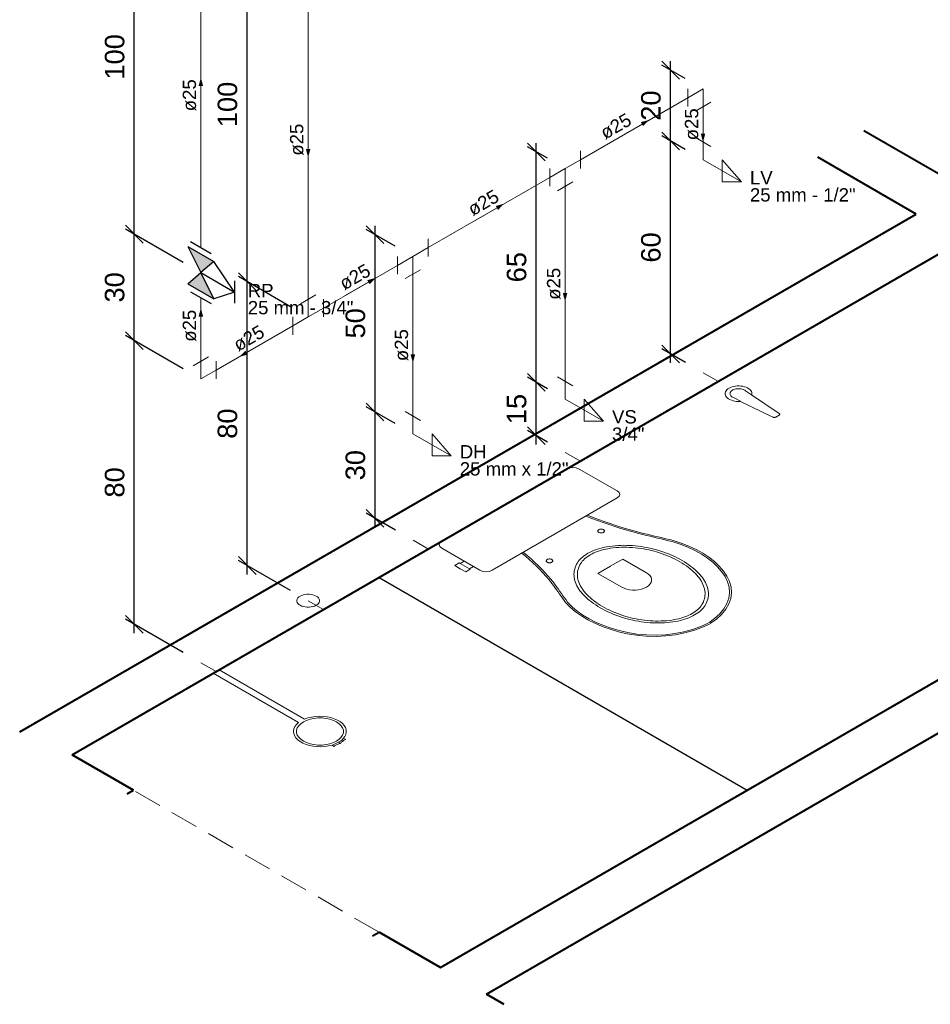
# Model space of a CAD drawing. Header units: millimetres. Extents: x 2020.6 to 2036.6, y 4149.1 to 4169.5.
# Tile 1 of 3: x 2020.6 to 2030.9, y 4150.9 to 4162. Entities that reach past the tile are written whole.
import ezdxf

# ---------------------------------------------------------------- set-up
doc = ezdxf.new("R2010")
doc.units = ezdxf.units.MM
doc.header["$MEASUREMENT"] = 0
doc.linetypes.add('HIDDEN2', pattern=[0.47625, 0.3175, -0.15875])
for name, color, linetype, lineweight in [('AF-Condutos', 4, 'Continuous', 5), ('AF-Conexões', 9, 'Continuous', 5), ('AF-Sentido conduto', 9, 'Continuous', 5), ('AF-Textos conduto', 7, 'Continuous', 5), ('Cotas', 1, 'Continuous', 5), ('MB_ALVENARIA', 7, 'Continuous', 40), ('MB_ESQUADRIA', 7, 'Continuous', 5), ('MB_MOBILIÁRIO', 8, 'Continuous', 13), ('Nível 1', 7, 'Continuous', 5), ('Texto da cota', 7, 'Continuous', 5), ('Textos', 7, 'Continuous', 5)]:
    doc.layers.add(name, color=color, linetype=linetype, lineweight=lineweight)
for name, color, linetype in [('ARQ-PISO', 8, 'Continuous'), ('Simbolos', 5, 'Continuous'), ('Simbolos_int', 2, 'Continuous')]:
    doc.layers.add(name, color=color, linetype=linetype)
doc.styles.add('Arial', font='txt')
doc.dimstyles.new('UM_25.000000', dxfattribs={"dimtxt": 0.18, "dimasz": 0.2, "dimexe": 0.1, "dimexo": 0.2, "dimgap": 0, "dimtad": 1, "dimtih": 1, "dimtoh": 1, "dimdec": 1, "dimlfac": 25, "dimzin": 0, "dimdsep": 46, "dimtxsty": 'Standard', "dimcen": 0.09, "dimdle": 0.1, "dimadec": 1, "dimazin": 2, "dimtfac": 1, "dimtdec": 4, "dimtofl": 0, "dimtmove": 0, "dimatfit": 3, "dimfxl": 1, "dimtolj": 1, "dimarcsym": 0})

# ---------------------------------------------------------------- blocks, each defined once
blk = doc.blocks.new('_Oblique')
at = {"color": 0, "linetype": 'ByBlock', "lineweight": -2}
blk.add_line((-0.5, -0.5), (0.5, 0.5), dxfattribs=at)
blk = doc.blocks.new('*D6')
at = {"layer": 'Cotas', "color": 0, "lineweight": -2}
for p, q in [((2021.894, 4155.069), (2021.894, 4158.469)), ((2022.445, 4158.051), (2021.794, 4158.427)), ((2022.445, 4154.851), (2021.794, 4155.227))]:
    blk.add_line(p, q, dxfattribs=at)
at = {"layer": 'Defpoints', "color": 0}
for p in [(2021.894, 4158.369), (2022.645, 4157.936), (2022.645, 4154.736)]:
    blk.add_point(p, dxfattribs=at)
at = {"layer": 'Cotas', "color": 0, "lineweight": -2, "xscale": 0.2, "yscale": 0.2, "zscale": 0.2}
for p, rotation in [((2021.894, 4158.369), 90), ((2021.894, 4155.169), 270)]:
    blk.add_blockref('_Oblique', p, dxfattribs=dict(at, rotation=rotation))
blk = doc.blocks.new('*D7')
at = {"layer": 'Cotas', "color": 0, "lineweight": -2}
for p, q in [((2022.445, 4159.251), (2021.794, 4159.627)), ((2021.894, 4158.269), (2021.894, 4159.669)), ((2022.445, 4158.051), (2021.794, 4158.427))]:
    blk.add_line(p, q, dxfattribs=at)
at = {"layer": 'Defpoints', "color": 0}
for p in [(2021.894, 4159.569), (2022.645, 4159.136), (2022.645, 4157.936)]:
    blk.add_point(p, dxfattribs=at)
at = {"layer": 'Cotas', "color": 0, "lineweight": -2, "xscale": 0.2, "yscale": 0.2, "zscale": 0.2}
for p, rotation in [((2021.894, 4159.569), 90), ((2021.894, 4158.369), 270)]:
    blk.add_blockref('_Oblique', p, dxfattribs=dict(at, rotation=rotation))
blk = doc.blocks.new('*D8')
at = {"layer": 'Cotas', "color": 0, "lineweight": -2}
for p, q in [((2022.445, 4163.251), (2021.794, 4163.627)), ((2021.894, 4159.469), (2021.894, 4163.669)), ((2022.445, 4159.251), (2021.794, 4159.627))]:
    blk.add_line(p, q, dxfattribs=at)
at = {"layer": 'Defpoints', "color": 0}
for p in [(2021.894, 4163.569), (2022.645, 4163.136), (2022.645, 4159.136)]:
    blk.add_point(p, dxfattribs=at)
at = {"layer": 'Cotas', "color": 0, "lineweight": -2, "xscale": 0.2, "yscale": 0.2, "zscale": 0.2}
for p, rotation in [((2021.894, 4163.569), 90), ((2021.894, 4159.569), 270)]:
    blk.add_blockref('_Oblique', p, dxfattribs=dict(at, rotation=rotation))
blk = doc.blocks.new('*D9')
at = {"layer": 'Cotas', "color": 0, "lineweight": -2}
for p, q in [((2023.168, 4155.732), (2023.168, 4159.132)), ((2023.656, 4158.75), (2023.068, 4159.09)), ((2023.656, 4155.55), (2023.068, 4155.89))]:
    blk.add_line(p, q, dxfattribs=at)
at = {"layer": 'Defpoints', "color": 0}
for p in [(2023.168, 4159.032), (2023.856, 4158.635), (2023.856, 4155.435)]:
    blk.add_point(p, dxfattribs=at)
at = {"layer": 'Cotas', "color": 0, "lineweight": -2, "xscale": 0.2, "yscale": 0.2, "zscale": 0.2}
for p, rotation in [((2023.168, 4159.032), 90), ((2023.168, 4155.832), 270)]:
    blk.add_blockref('_Oblique', p, dxfattribs=dict(at, rotation=rotation))
blk = doc.blocks.new('*D10')
at = {"layer": 'Cotas', "color": 0, "lineweight": -2}
for p, q in [((2023.168, 4158.932), (2023.168, 4163.132)), ((2023.656, 4162.75), (2023.068, 4163.09)), ((2023.656, 4158.75), (2023.068, 4159.09))]:
    blk.add_line(p, q, dxfattribs=at)
at = {"layer": 'Defpoints', "color": 0}
for p in [(2023.168, 4163.032), (2023.856, 4162.635), (2023.856, 4158.635)]:
    blk.add_point(p, dxfattribs=at)
at = {"layer": 'Cotas', "color": 0, "lineweight": -2, "xscale": 0.2, "yscale": 0.2, "zscale": 0.2}
for p, rotation in [((2023.168, 4163.032), 90), ((2023.168, 4159.032), 270)]:
    blk.add_blockref('_Oblique', p, dxfattribs=dict(at, rotation=rotation))
blk = doc.blocks.new('*D12')
at = {"layer": 'Cotas', "color": 0, "lineweight": -2}
for p, q in [((2024.838, 4157.433), (2024.512, 4157.621)), ((2024.612, 4156.263), (2024.612, 4157.663)), ((2024.84, 4156.232), (2024.512, 4156.421))]:
    blk.add_line(p, q, dxfattribs=at)
at = {"layer": 'Defpoints', "color": 0}
for p in [(2024.612, 4157.563), (2025.038, 4157.317), (2025.04, 4156.116)]:
    blk.add_point(p, dxfattribs=at)
at = {"layer": 'Cotas', "color": 0, "lineweight": -2, "xscale": 0.2, "yscale": 0.2, "zscale": 0.2}
for p, rotation in [((2024.612, 4157.563), 90), ((2024.612, 4156.363), 270)]:
    blk.add_blockref('_Oblique', p, dxfattribs=dict(at, rotation=rotation))
blk = doc.blocks.new('*D13')
at = {"layer": 'Cotas', "color": 0, "lineweight": -2}
for p, q in [((2024.838, 4159.433), (2024.512, 4159.621)), ((2024.612, 4157.463), (2024.612, 4159.663)), ((2024.838, 4157.433), (2024.512, 4157.621))]:
    blk.add_line(p, q, dxfattribs=at)
at = {"layer": 'Defpoints', "color": 0}
for p in [(2024.612, 4159.563), (2025.038, 4159.317), (2025.038, 4157.317)]:
    blk.add_point(p, dxfattribs=at)
at = {"layer": 'Cotas', "color": 0, "lineweight": -2, "xscale": 0.2, "yscale": 0.2, "zscale": 0.2}
for p, rotation in [((2024.612, 4159.563), 90), ((2024.612, 4157.563), 270)]:
    blk.add_blockref('_Oblique', p, dxfattribs=dict(at, rotation=rotation))
blk = doc.blocks.new('*D14')
at = {"layer": 'Cotas', "color": 0, "lineweight": -2}
for p, q in [((2026.556, 4157.825), (2026.331, 4157.955)), ((2026.431, 4157.197), (2026.431, 4157.997)), ((2026.558, 4157.223), (2026.331, 4157.355))]:
    blk.add_line(p, q, dxfattribs=at)
at = {"layer": 'Defpoints', "color": 0}
for p in [(2026.431, 4157.897), (2026.756, 4157.709), (2026.758, 4157.108)]:
    blk.add_point(p, dxfattribs=at)
at = {"layer": 'Cotas', "color": 0, "lineweight": -2, "xscale": 0.2, "yscale": 0.2, "zscale": 0.2}
for p, rotation in [((2026.431, 4157.897), 90), ((2026.431, 4157.297), 270)]:
    blk.add_blockref('_Oblique', p, dxfattribs=dict(at, rotation=rotation))
blk = doc.blocks.new('*D15')
at = {"layer": 'Cotas', "color": 0, "lineweight": -2}
for p, q in [((2026.431, 4157.797), (2026.431, 4160.597)), ((2026.556, 4160.425), (2026.331, 4160.555)), ((2026.556, 4157.825), (2026.331, 4157.955))]:
    blk.add_line(p, q, dxfattribs=at)
at = {"layer": 'Defpoints', "color": 0}
for p in [(2026.431, 4160.497), (2026.756, 4160.309), (2026.756, 4157.709)]:
    blk.add_point(p, dxfattribs=at)
at = {"layer": 'Cotas', "color": 0, "lineweight": -2, "xscale": 0.2, "yscale": 0.2, "zscale": 0.2}
for p, rotation in [((2026.431, 4160.497), 90), ((2026.431, 4157.897), 270)]:
    blk.add_blockref('_Oblique', p, dxfattribs=dict(at, rotation=rotation))
blk = doc.blocks.new('*D16')
at = {"layer": 'Cotas', "color": 0, "lineweight": -2}
for p, q in [((2028.113, 4160.524), (2027.847, 4160.677)), ((2027.947, 4158.119), (2027.947, 4160.719)), ((2028.115, 4158.122), (2027.847, 4158.277))]:
    blk.add_line(p, q, dxfattribs=at)
at = {"layer": 'Defpoints', "color": 0}
for p in [(2027.947, 4160.619), (2028.313, 4160.408), (2028.315, 4158.007)]:
    blk.add_point(p, dxfattribs=at)
at = {"layer": 'Cotas', "color": 0, "lineweight": -2, "xscale": 0.2, "yscale": 0.2, "zscale": 0.2}
for p, rotation in [((2027.947, 4160.619), 90), ((2027.947, 4158.219), 270)]:
    blk.add_blockref('_Oblique', p, dxfattribs=dict(at, rotation=rotation))
blk = doc.blocks.new('*D17')
at = {"layer": 'Cotas', "color": 0, "lineweight": -2}
for p, q in [((2028.113, 4161.324), (2027.847, 4161.477)), ((2027.947, 4160.519), (2027.947, 4161.519)), ((2028.113, 4160.524), (2027.847, 4160.677))]:
    blk.add_line(p, q, dxfattribs=at)
at = {"layer": 'Defpoints', "color": 0}
for p in [(2027.947, 4161.419), (2028.313, 4161.208), (2028.313, 4160.408)]:
    blk.add_point(p, dxfattribs=at)
at = {"layer": 'Cotas', "color": 0, "lineweight": -2, "xscale": 0.2, "yscale": 0.2, "zscale": 0.2}
for p, rotation in [((2027.947, 4161.419), 90), ((2027.947, 4160.619), 270)]:
    blk.add_blockref('_Oblique', p, dxfattribs=dict(at, rotation=rotation))

msp = doc.modelspace()

# ---------------------------------------------------------------- hatches: boundary and pattern name
at = {"layer": 'AF-Sentido conduto', "linetype": 'Continuous'}
for points in [[(2022.6449, 4161.3357), (2022.619, 4161.2391), (2022.6708, 4161.2391)], [(2027.7075, 4160.8586), (2027.6109, 4160.8327), (2027.6368, 4160.7879)], [(2028.3128, 4160.608), (2028.3386, 4160.7046), (2028.2869, 4160.7046)], [(2023.8559, 4160.4349), (2023.8818, 4160.5314), (2023.83, 4160.5314)], [(2026.0701, 4159.9132), (2025.9735, 4159.8873), (2025.9994, 4159.8425)], [(2024.6201, 4159.0761), (2024.5235, 4159.0502), (2024.5493, 4159.0053)], [(2026.7559, 4158.8092), (2026.7818, 4158.9058), (2026.73, 4158.9058)], [(2022.6449, 4158.7357), (2022.619, 4158.6391), (2022.6708, 4158.6391)], [(2023.0772, 4158.1853), (2023.1738, 4158.2112), (2023.1479, 4158.256)], [(2025.0378, 4158.1173), (2025.0637, 4158.2139), (2025.0119, 4158.2139)]]:
    msp.add_hatch(color=256, dxfattribs=at).paths.add_polyline_path(points)
at = {"layer": 'Simbolos', "linetype": 'Continuous'}
for points in [[(2022.6455, 4159.1354), (2022.4997, 4159.4295), (2022.7907, 4159.2615)], [(2022.4997, 4159.0095), (2022.7907, 4158.8415), (2022.6455, 4159.1354)]]:
    msp.add_hatch(color=256, dxfattribs=at).paths.add_polyline_path(points)

# ---------------------------------------------------------------- linework, layer by layer
at = {"layer": 'AF-Condutos'}
for p, q in [((2022.6449, 4159.4185), (2022.6449, 4162.9357)), ((2023.8559, 4162.3521), (2023.8559, 4158.8349)), ((2026.9291, 4160.4092), (2028.1396, 4161.108)), ((2028.3128, 4161.008), (2028.3128, 4160.608)), ((2025.211, 4159.4173), (2026.5827, 4160.2092)), ((2026.7559, 4160.1092), (2026.7559, 4157.9092)), ((2024.0291, 4158.7349), (2024.8646, 4159.2173)), ((2025.0378, 4159.1173), (2025.0378, 4157.5173)), ((2022.6449, 4158.1357), (2022.6449, 4158.8529)), ((2023.6827, 4158.5349), (2022.8181, 4158.0357))]:
    msp.add_line(p, q, dxfattribs=at)
at = {"layer": 'AF-Conexões'}
for p, q in [((2028.1396, 4161.008), (2028.1396, 4161.208)), ((2028.3128, 4161.208), (2028.1396, 4161.108)), ((2028.3128, 4161.208), (2028.3128, 4161.008)), ((2028.3994, 4161.058), (2028.2262, 4160.958)), ((2028.3994, 4160.558), (2028.2262, 4160.658)), ((2028.3128, 4160.408), (2028.3128, 4160.608)), ((2026.9291, 4160.5092), (2026.9291, 4160.3092)), ((2026.7559, 4160.3092), (2026.9291, 4160.4092)), ((2028.3128, 4160.408), (2028.7458, 4160.158)), ((2028.7458, 4160.158), (2028.5293, 4160.408)), ((2028.5293, 4160.408), (2028.5293, 4160.158)), ((2026.5827, 4160.1092), (2026.5827, 4160.3092)), ((2026.7559, 4160.3092), (2026.5827, 4160.2092)), ((2026.7559, 4160.3092), (2026.7559, 4160.1092)), ((2026.8425, 4160.1592), (2026.6693, 4160.0592)), ((2028.5293, 4160.158), (2028.7458, 4160.158)), ((2025.211, 4159.5173), (2025.211, 4159.3173)), ((2025.0378, 4159.3173), (2025.211, 4159.4173)), ((2024.8646, 4159.1173), (2024.8646, 4159.3173)), ((2025.0378, 4159.3173), (2024.8646, 4159.2173)), ((2025.0378, 4159.3173), (2025.0378, 4159.1173)), ((2025.1244, 4159.1673), (2024.9512, 4159.0673)), ((2023.7693, 4158.7849), (2023.9425, 4158.8849)), ((2023.8559, 4158.6349), (2023.8559, 4158.8349)), ((2024.0291, 4158.8349), (2024.0291, 4158.6349)), ((2023.8559, 4158.6349), (2024.0291, 4158.7349)), ((2023.6827, 4158.4349), (2023.6827, 4158.6349)), ((2023.8559, 4158.6349), (2023.6827, 4158.5349)), ((2022.5583, 4158.0857), (2022.7315, 4158.1857)), ((2022.6449, 4157.9357), (2022.6449, 4158.1357)), ((2022.8181, 4158.1357), (2022.8181, 4157.9357)), ((2022.6449, 4157.9357), (2022.8181, 4158.0357)), ((2026.8425, 4157.8592), (2026.6693, 4157.9592)), ((2026.7559, 4157.7092), (2026.7559, 4157.9092)), ((2026.7559, 4157.7092), (2027.1889, 4157.4592)), ((2027.1889, 4157.4592), (2026.9724, 4157.7092)), ((2026.9724, 4157.7092), (2026.9724, 4157.4592)), ((2025.1244, 4157.4673), (2024.9512, 4157.5673)), ((2025.0378, 4157.3173), (2025.0378, 4157.5173)), ((2026.9724, 4157.4592), (2027.1889, 4157.4592)), ((2025.0378, 4157.3173), (2025.4708, 4157.0673)), ((2025.4708, 4157.0673), (2025.2543, 4157.3173)), ((2025.2543, 4157.3173), (2025.2543, 4157.0673)), ((2025.2543, 4157.0673), (2025.4708, 4157.0673))]:
    msp.add_line(p, q, dxfattribs=at)
at = {"layer": 'AF-Sentido conduto'}
for points in [[(2022.6449, 4160.9357), (2022.6449, 4161.3357)], [(2028.3128, 4161.008), (2028.3128, 4160.608)], [(2023.8559, 4160.8349), (2023.8559, 4160.4349)], [(2027.3611, 4160.6586), (2027.7075, 4160.8586)], [(2025.7237, 4159.7132), (2026.0701, 4159.9132)], [(2026.7559, 4159.2092), (2026.7559, 4158.8092)], [(2024.2736, 4158.8761), (2024.6201, 4159.0761)], [(2022.6449, 4158.3357), (2022.6449, 4158.7357)], [(2025.0378, 4158.5173), (2025.0378, 4158.1173)], [(2023.4236, 4158.3853), (2023.0772, 4158.1853)]]:
    msp.add_lwpolyline(points, dxfattribs=at)
at = {"layer": 'ARQ-PISO'}
msp.add_lwpolyline([(2024.6556, 4155.6966), (2028.8126, 4153.2966)], dxfattribs=at)
at = {"layer": 'MB_ALVENARIA'}
for p, q in [((2032.4499, 4159.3966), (2030.1292, 4160.7365)), ((2030.7178, 4159.7966), (2029.6096, 4160.4365)), ((2020.6001, 4153.9551), (2030.7178, 4159.7966)), ((2021.8125, 4153.2551), (2021.8844, 4153.2966)), ((2024.5838, 4151.6551), (2024.6556, 4151.6966)), ((2026.066, 4150.8823), (2025.8681, 4150.9966)), ((2025.8681, 4150.9966), (2026.066, 4150.8823))]:
    msp.add_line(p, q, dxfattribs=at)
for points in [[(2021.1915, 4153.6966), (2031.2374, 4159.4966)], [(2025.3485, 4151.2966), (2032.6231, 4155.4966)], [(2025.8681, 4150.9966), (2033.1427, 4155.1966)], [(2021.8844, 4153.2966), (2021.1915, 4153.6966)], [(2021.1915, 4153.6966), (2021.8844, 4153.2966)], [(2025.3485, 4151.2966), (2024.6556, 4151.6966)], [(2024.6556, 4151.6966), (2025.3485, 4151.2966)]]:
    msp.add_lwpolyline(points, dxfattribs=at)
at = {"layer": 'MB_ESQUADRIA', "linetype": 'HIDDEN2'}
msp.add_lwpolyline([(2024.6556, 4151.6966), (2021.8844, 4153.2966)], dxfattribs=at)
at = {"layer": 'MB_MOBILIÁRIO'}
for p, q in [((2028.7916, 4157.8031), (2028.8597, 4157.7571)), ((2028.6566, 4157.7251), (2028.7361, 4157.6859)), ((2028.7342, 4157.6836), (2029.1017, 4157.5052)), ((2028.8597, 4157.7571), (2029.1725, 4157.5461)), ((2029.135, 4157.5059), (2029.1712, 4157.5269)), ((2025.3661, 4156.1068), (2026.7771, 4156.9214)), ((2022.8527, 4154.6557), (2022.7835, 4154.6157)), ((2023.7469, 4154.0595), (2022.7835, 4154.6157)), ((2023.8162, 4154.0995), (2022.8527, 4154.6557)), ((2024.1408, 4153.7923), (2024.1273, 4153.8072)), ((2024.2223, 4153.825), (2024.1998, 4153.838)), ((2024.2223, 4153.825), (2024.1998, 4153.838)), ((2024.2522, 4153.8788), (2024.277, 4153.8712))]:
    msp.add_line(p, q, dxfattribs=at)
for points in [[(2028.8635, 4157.7582), (2028.8649, 4157.7703), (2028.8634, 4157.7824), (2028.8591, 4157.7942), (2028.8519, 4157.8056), (2028.8422, 4157.8163), (2028.8299, 4157.8261), (2028.8154, 4157.8348), (2028.799, 4157.8423), (2028.7809, 4157.8485), (2028.7615, 4157.8531), (2028.7412, 4157.8561), (2028.7204, 4157.8575), (2028.6995, 4157.8572), (2028.6788, 4157.8553), (2028.6588, 4157.8517), (2028.6398, 4157.8465), (2028.6222, 4157.8399), (2028.6064, 4157.832), (2028.5927, 4157.8229), (2028.5812, 4157.8127), (2028.5723, 4157.8018), (2028.5661, 4157.7902), (2028.5627, 4157.7783), (2028.5622, 4157.7662), (2028.5646, 4157.7542), (2028.5699, 4157.7424), (2028.5779, 4157.7313), (2028.5885, 4157.7208), (2028.6015, 4157.7113), (2028.6167, 4157.703), (2028.6337, 4157.6959), (2028.6522, 4157.6902), (2028.6719, 4157.6861), (2028.6924, 4157.6836), (2028.7133, 4157.6827), (2028.7342, 4157.6836)], [(2028.7916, 4157.8031), (2028.7837, 4157.8085), (2028.7747, 4157.8134), (2028.7646, 4157.8175), (2028.7537, 4157.8209), (2028.7422, 4157.8235), (2028.7302, 4157.8251), (2028.7179, 4157.8259), (2028.7056, 4157.8258), (2028.6934, 4157.8247), (2028.6815, 4157.8228), (2028.6701, 4157.82), (2028.6595, 4157.8164), (2028.6497, 4157.8121), (2028.641, 4157.807), (2028.6334, 4157.8014), (2028.6272, 4157.7952), (2028.6224, 4157.7887), (2028.619, 4157.7818), (2028.6172, 4157.7748), (2028.617, 4157.7676), (2028.6184, 4157.7606), (2028.6213, 4157.7536), (2028.6257, 4157.747), (2028.6315, 4157.7407), (2028.6387, 4157.7349), (2028.6471, 4157.7297), (2028.6566, 4157.7251)], [(2029.1017, 4157.5052), (2029.105, 4157.5038), (2029.1087, 4157.5028), (2029.1126, 4157.5021), (2029.1166, 4157.5018), (2029.1206, 4157.5019), (2029.1246, 4157.5024), (2029.1284, 4157.5032), (2029.1319, 4157.5044), (2029.135, 4157.5059)], [(2029.1712, 4157.5269), (2029.1738, 4157.5286), (2029.1759, 4157.5307), (2029.1774, 4157.5328), (2029.1782, 4157.5351), (2029.1784, 4157.5375), (2029.1779, 4157.5398), (2029.1767, 4157.5421), (2029.1749, 4157.5442), (2029.1725, 4157.5461)], [(2026.7771, 4156.9214), (2026.7771, 4156.9214), (2026.8093, 4156.9343), (2026.844, 4156.9372), (2026.8812, 4156.9329), (2026.9134, 4156.92), (2027.3424, 4156.6723), (2027.3424, 4156.6723), (2027.3647, 4156.6537), (2027.3722, 4156.6322), (2027.3672, 4156.6122), (2027.3449, 4156.5936), (2026.6382, 4156.1855)], [(2026.9953, 4156.3888), (2026.9953, 4156.3888), (2026.9921, 4156.3899)], [(2026.9953, 4156.3888), (2027.0581, 4156.3638), (2027.1218, 4156.3395), (2027.1864, 4156.316), (2027.2518, 4156.2933), (2027.3179, 4156.2713), (2027.3848, 4156.2501), (2027.4525, 4156.2296), (2027.5209, 4156.21), (2027.5899, 4156.1912)], [(2027.0087, 4156.3998), (2027.0711, 4156.3749), (2027.1344, 4156.3508), (2027.1986, 4156.3274), (2027.2636, 4156.3048), (2027.3293, 4156.283), (2027.3958, 4156.2619), (2027.4631, 4156.2416), (2027.531, 4156.2221), (2027.5996, 4156.2034)], [(2027.1887, 4156.2356), (2027.1838, 4156.238), (2027.1782, 4156.2399), (2027.1722, 4156.2411), (2027.1659, 4156.2418), (2027.1594, 4156.2418), (2027.1531, 4156.2411), (2027.1471, 4156.2399), (2027.1415, 4156.238), (2027.1366, 4156.2356), (2027.1325, 4156.2328), (2027.1293, 4156.2296), (2027.1271, 4156.2261), (2027.126, 4156.2225), (2027.126, 4156.2188), (2027.1271, 4156.2151), (2027.1293, 4156.2116), (2027.1325, 4156.2084), (2027.1366, 4156.2056), (2027.1415, 4156.2032), (2027.1471, 4156.2013), (2027.1531, 4156.2001), (2027.1594, 4156.1994), (2027.1659, 4156.1994), (2027.1722, 4156.2001), (2027.1782, 4156.2013), (2027.1838, 4156.2032), (2027.1887, 4156.2056), (2027.1928, 4156.2084), (2027.196, 4156.2116), (2027.1982, 4156.2151), (2027.1993, 4156.2188), (2027.1993, 4156.2225), (2027.1982, 4156.2261), (2027.196, 4156.2296), (2027.1928, 4156.2328), (2027.1887, 4156.2356)], [(2025.3661, 4156.1068), (2025.3661, 4156.1068), (2025.3438, 4156.0882), (2025.3363, 4156.0667), (2025.3438, 4156.0452), (2025.3661, 4156.0266), (2025.7951, 4155.7789), (2025.7951, 4155.7789), (2025.8273, 4155.766), (2025.8645, 4155.7618), (2025.9017, 4155.766), (2025.934, 4155.7789), (2026.6382, 4156.1855)], [(2027.5899, 4156.1912), (2027.6317, 4156.1812), (2027.6734, 4156.1712), (2027.7152, 4156.1612), (2027.757, 4156.1513), (2027.7988, 4156.1413), (2027.8406, 4156.1313), (2027.8824, 4156.1214), (2027.9242, 4156.1114), (2027.9661, 4156.1015)], [(2027.5996, 4156.2034), (2027.6413, 4156.1934), (2027.683, 4156.1835), (2027.7246, 4156.1735), (2027.7663, 4156.1636), (2027.808, 4156.1536), (2027.8497, 4156.1437), (2027.8915, 4156.1338), (2027.9332, 4156.1238), (2027.9749, 4156.1139)], [(2027.0126, 4155.9693), (2026.9935, 4155.9577), (2026.9755, 4155.9454), (2026.9587, 4155.9326), (2026.9431, 4155.9192), (2026.9288, 4155.9054), (2026.9159, 4155.8912), (2026.9043, 4155.8765), (2026.8942, 4155.8615), (2026.8855, 4155.8463), (2026.8855, 4155.8463), (2026.8855, 4155.8463), (2026.8855, 4155.8463), (2026.8769, 4155.8281), (2026.8698, 4155.8098), (2026.8642, 4155.7913), (2026.8601, 4155.7726), (2026.8575, 4155.7539), (2026.8564, 4155.7351), (2026.8569, 4155.7163), (2026.8589, 4155.6975), (2026.8624, 4155.6788), (2026.8624, 4155.6788), (2026.8624, 4155.6788), (2026.8624, 4155.6788), (2026.8674, 4155.6596), (2026.8738, 4155.6405), (2026.8813, 4155.6216), (2026.8902, 4155.6028), (2026.9003, 4155.5843), (2026.9116, 4155.566), (2026.9241, 4155.548), (2026.9379, 4155.5302), (2026.9528, 4155.5128), (2026.9528, 4155.5128), (2026.9528, 4155.5128), (2026.9528, 4155.5128), (2026.9707, 4155.4936), (2026.9898, 4155.4747), (2027.0101, 4155.4562), (2027.0313, 4155.4382), (2027.0537, 4155.4205), (2027.0771, 4155.4033), (2027.1015, 4155.3866), (2027.1268, 4155.3704), (2027.1531, 4155.3547), (2027.1531, 4155.3547), (2027.1531, 4155.3547), (2027.1531, 4155.3547), (2027.1803, 4155.3395), (2027.2084, 4155.3248), (2027.2374, 4155.3108), (2027.2672, 4155.2973), (2027.2977, 4155.2844), (2027.329, 4155.2721), (2027.361, 4155.2604), (2027.3937, 4155.2494), (2027.427, 4155.239), (2027.427, 4155.239), (2027.427, 4155.239), (2027.427, 4155.239), (2027.4572, 4155.2304), (2027.4879, 4155.2225), (2027.5192, 4155.2152), (2027.5508, 4155.2087), (2027.583, 4155.2029), (2027.6154, 4155.1978), (2027.6482, 4155.1934), (2027.6813, 4155.1897), (2027.7145, 4155.1868), (2027.7145, 4155.1868), (2027.7145, 4155.1868), (2027.7145, 4155.1868), (2027.7469, 4155.1848), (2027.7794, 4155.1836), (2027.812, 4155.1834), (2027.8445, 4155.184), (2027.877, 4155.1855), (2027.9093, 4155.1879), (2027.9414, 4155.1911), (2027.9732, 4155.1952), (2028.0046, 4155.2001), (2028.0046, 4155.2001), (2028.0046, 4155.2001), (2028.0046, 4155.2001), (2028.031, 4155.2052), (2028.057, 4155.211), (2028.0823, 4155.2177), (2028.107, 4155.2252), (2028.131, 4155.2334), (2028.1541, 4155.2424), (2028.1763, 4155.2521), (2028.1975, 4155.2625), (2028.2178, 4155.2736), (2028.2178, 4155.2736), (2028.2178, 4155.2736), (2028.2178, 4155.2736), (2028.2369, 4155.2852), (2028.2549, 4155.2975), (2028.2717, 4155.3103), (2028.2873, 4155.3237), (2028.3016, 4155.3375), (2028.3145, 4155.3517), (2028.3261, 4155.3664), (2028.3362, 4155.3814), (2028.3449, 4155.3966), (2028.3449, 4155.3966), (2028.3449, 4155.3966), (2028.3449, 4155.3966), (2028.3535, 4155.4148), (2028.3606, 4155.4331), (2028.3662, 4155.4516), (2028.3703, 4155.4703), (2028.3729, 4155.489), (2028.374, 4155.5078), (2028.3735, 4155.5266), (2028.3715, 4155.5454), (2028.368, 4155.5641), (2028.368, 4155.5641), (2028.368, 4155.5641), (2028.368, 4155.5641), (2028.363, 4155.5833), (2028.3567, 4155.6024), (2028.3491, 4155.6213), (2028.3402, 4155.6401), (2028.3301, 4155.6586), (2028.3188, 4155.6769), (2028.3063, 4155.6949), (2028.2925, 4155.7127), (2028.2776, 4155.7301), (2028.2776, 4155.7301), (2028.2776, 4155.7301), (2028.2776, 4155.7301), (2028.2597, 4155.7493), (2028.2406, 4155.7682), (2028.2203, 4155.7867), (2028.1991, 4155.8047), (2028.1767, 4155.8224), (2028.1533, 4155.8396), (2028.1289, 4155.8563), (2028.1036, 4155.8725), (2028.0773, 4155.8882), (2028.0773, 4155.8882), (2028.0773, 4155.8882), (2028.0773, 4155.8882), (2028.0501, 4155.9034), (2028.022, 4155.9181), (2027.993, 4155.9321), (2027.9632, 4155.9456), (2027.9327, 4155.9585), (2027.9014, 4155.9708), (2027.8694, 4155.9825), (2027.8367, 4155.9935), (2027.8034, 4156.0039), (2027.8034, 4156.0039), (2027.8034, 4156.0039), (2027.8034, 4156.0039), (2027.7732, 4156.0125), (2027.7425, 4156.0204), (2027.7113, 4156.0277), (2027.6796, 4156.0342), (2027.6474, 4156.04), (2027.615, 4156.0451), (2027.5822, 4156.0495), (2027.5491, 4156.0532), (2027.5159, 4156.0561), (2027.5159, 4156.0561), (2027.5159, 4156.0561), (2027.5159, 4156.0561), (2027.4835, 4156.0581), (2027.451, 4156.0593), (2027.4184, 4156.0595), (2027.3859, 4156.0589), (2027.3534, 4156.0574), (2027.3211, 4156.0551), (2027.289, 4156.0518), (2027.2572, 4156.0477), (2027.2258, 4156.0428), (2027.2258, 4156.0428), (2027.2258, 4156.0428), (2027.2258, 4156.0428), (2027.1994, 4156.0377), (2027.1734, 4156.0319), (2027.1481, 4156.0252), (2027.1234, 4156.0177), (2027.0994, 4156.0095), (2027.0763, 4156.0005), (2027.0541, 4155.9908), (2027.0329, 4155.9804), (2027.0126, 4155.9693), (2027.0126, 4155.9693), (2027.0126, 4155.9693)], [(2027.0408, 4155.9531), (2027.0229, 4155.9422), (2027.006, 4155.9307), (2026.9903, 4155.9187), (2026.9758, 4155.9062), (2026.9624, 4155.8933), (2026.9503, 4155.88), (2026.9395, 4155.8663), (2026.93, 4155.8523), (2026.9219, 4155.838), (2026.9219, 4155.838), (2026.9219, 4155.838), (2026.9219, 4155.838), (2026.9138, 4155.8208), (2026.907, 4155.8034), (2026.9017, 4155.7859), (2026.8978, 4155.7682), (2026.8954, 4155.7505), (2026.8944, 4155.7327), (2026.8948, 4155.7149), (2026.8967, 4155.6971), (2026.9, 4155.6794), (2026.9, 4155.6794), (2026.9, 4155.6794), (2026.9, 4155.6794), (2026.9048, 4155.6611), (2026.9109, 4155.6428), (2026.9181, 4155.6248), (2026.9265, 4155.6069), (2026.9362, 4155.5892), (2026.947, 4155.5718), (2026.9589, 4155.5546), (2026.972, 4155.5376), (2026.9862, 4155.521), (2026.9862, 4155.521), (2026.9862, 4155.521), (2026.9862, 4155.521), (2027.0035, 4155.5026), (2027.0218, 4155.4845), (2027.0412, 4155.4667), (2027.0616, 4155.4494), (2027.0831, 4155.4325), (2027.1055, 4155.416), (2027.1289, 4155.4), (2027.1532, 4155.3844), (2027.1785, 4155.3693), (2027.1785, 4155.3693), (2027.1785, 4155.3693), (2027.1785, 4155.3693), (2027.2046, 4155.3547), (2027.2316, 4155.3407), (2027.2593, 4155.3272), (2027.2879, 4155.3142), (2027.3172, 4155.3018), (2027.3472, 4155.2901), (2027.3779, 4155.2789), (2027.4093, 4155.2683), (2027.4412, 4155.2583), (2027.4412, 4155.2583), (2027.4412, 4155.2583), (2027.4412, 4155.2583), (2027.47, 4155.2501), (2027.4993, 4155.2425), (2027.5291, 4155.2356), (2027.5594, 4155.2294), (2027.59, 4155.2239), (2027.621, 4155.219), (2027.6523, 4155.2148), (2027.6838, 4155.2113), (2027.7155, 4155.2085), (2027.7155, 4155.2085), (2027.7155, 4155.2085), (2027.7155, 4155.2085), (2027.7462, 4155.2066), (2027.777, 4155.2055), (2027.8078, 4155.2053), (2027.8387, 4155.2059), (2027.8694, 4155.2073), (2027.9, 4155.2095), (2027.9304, 4155.2126), (2027.9605, 4155.2165), (2027.9903, 4155.2212), (2027.9903, 4155.2212), (2027.9903, 4155.2212), (2027.9903, 4155.2212), (2028.015, 4155.2259), (2028.0393, 4155.2313), (2028.063, 4155.2376), (2028.0861, 4155.2446), (2028.1084, 4155.2523), (2028.13, 4155.2607), (2028.1508, 4155.2698), (2028.1707, 4155.2795), (2028.1896, 4155.2898), (2028.1896, 4155.2898), (2028.1896, 4155.2898), (2028.1896, 4155.2898), (2028.2075, 4155.3007), (2028.2244, 4155.3122), (2028.2401, 4155.3242), (2028.2546, 4155.3367), (2028.268, 4155.3496), (2028.2801, 4155.3629), (2028.2909, 4155.3766), (2028.3004, 4155.3906), (2028.3085, 4155.4049), (2028.3085, 4155.4049), (2028.3085, 4155.4049), (2028.3085, 4155.4049), (2028.3166, 4155.4221), (2028.3234, 4155.4395), (2028.3287, 4155.457), (2028.3326, 4155.4747), (2028.335, 4155.4924), (2028.336, 4155.5102), (2028.3356, 4155.528), (2028.3337, 4155.5458), (2028.3304, 4155.5635), (2028.3304, 4155.5635), (2028.3304, 4155.5635), (2028.3304, 4155.5635), (2028.3256, 4155.5818), (2028.3195, 4155.6001), (2028.3123, 4155.6181), (2028.3039, 4155.636), (2028.2942, 4155.6537), (2028.2834, 4155.6711), (2028.2715, 4155.6883), (2028.2584, 4155.7053), (2028.2442, 4155.7219), (2028.2442, 4155.7219), (2028.2442, 4155.7219), (2028.2442, 4155.7219), (2028.2269, 4155.7403), (2028.2086, 4155.7584), (2028.1892, 4155.7762), (2028.1688, 4155.7935), (2028.1473, 4155.8104), (2028.1249, 4155.8269), (2028.1015, 4155.843), (2028.0772, 4155.8585), (2028.0519, 4155.8736), (2028.0519, 4155.8736), (2028.0519, 4155.8736), (2028.0519, 4155.8736), (2028.0258, 4155.8882), (2027.9989, 4155.9022), (2027.9711, 4155.9157), (2027.9425, 4155.9287), (2027.9132, 4155.9411), (2027.8832, 4155.9528), (2027.8525, 4155.964), (2027.8211, 4155.9746), (2027.7892, 4155.9846), (2027.7892, 4155.9846), (2027.7892, 4155.9846), (2027.7892, 4155.9846), (2027.7604, 4155.9928), (2027.7311, 4156.0004), (2027.7013, 4156.0073), (2027.671, 4156.0135), (2027.6404, 4156.019), (2027.6094, 4156.0239), (2027.5781, 4156.0281), (2027.5466, 4156.0316), (2027.5149, 4156.0344), (2027.5149, 4156.0344), (2027.5149, 4156.0344), (2027.5149, 4156.0344), (2027.4842, 4156.0363), (2027.4534, 4156.0374), (2027.4226, 4156.0376), (2027.3917, 4156.037), (2027.361, 4156.0356), (2027.3304, 4156.0334), (2027.3, 4156.0303), (2027.2699, 4156.0264), (2027.2401, 4156.0217), (2027.2401, 4156.0217), (2027.2401, 4156.0217), (2027.2401, 4156.0217), (2027.2154, 4156.017), (2027.1911, 4156.0116), (2027.1674, 4156.0053), (2027.1443, 4155.9983), (2027.122, 4155.9906), (2027.1004, 4155.9822), (2027.0796, 4155.9732), (2027.0597, 4155.9634), (2027.0408, 4155.9531), (2027.0408, 4155.9531), (2027.0408, 4155.9531)], [(2028.5609, 4155.709), (2028.523, 4155.7642), (2028.477, 4155.8173), (2028.4234, 4155.8679), (2028.3625, 4155.9158), (2028.2947, 4155.9605), (2028.2207, 4156.0017), (2028.1408, 4156.0391), (2028.0557, 4156.0725), (2027.9661, 4156.1015)], [(2028.5829, 4155.7134), (2028.5436, 4155.7696), (2028.4964, 4155.8237), (2028.4414, 4155.8753), (2028.3791, 4155.9241), (2028.3099, 4155.9696), (2028.2343, 4156.0117), (2028.1529, 4156.0499), (2028.0662, 4156.0841), (2027.9749, 4156.1139)], [(2026.6072, 4155.6305), (2026.5749, 4155.6701), (2026.5411, 4155.7093), (2026.5059, 4155.7481), (2026.4694, 4155.7865), (2026.4316, 4155.8245), (2026.3924, 4155.862), (2026.3519, 4155.899), (2026.3101, 4155.9356), (2026.2671, 4155.9716)], [(2026.2861, 4155.9794), (2026.2861, 4155.9794), (2026.2843, 4155.9812)], [(2026.6284, 4155.6361), (2026.5958, 4155.6759), (2026.5618, 4155.7154), (2026.5264, 4155.7544), (2026.4897, 4155.7931), (2026.4516, 4155.8313), (2026.4122, 4155.869), (2026.3714, 4155.9063), (2026.3294, 4155.9431), (2026.2861, 4155.9794)], [(2026.606, 4155.8992), (2026.601, 4155.9016), (2026.5955, 4155.9034), (2026.5894, 4155.9047), (2026.5831, 4155.9053), (2026.5767, 4155.9053), (2026.5704, 4155.9047), (2026.5644, 4155.9034), (2026.5588, 4155.9016), (2026.5539, 4155.8992), (2026.5498, 4155.8964), (2026.5465, 4155.8931), (2026.5444, 4155.8897), (2026.5432, 4155.886), (2026.5432, 4155.8823), (2026.5444, 4155.8787), (2026.5465, 4155.8752), (2026.5498, 4155.872), (2026.5539, 4155.8691), (2026.5588, 4155.8667), (2026.5644, 4155.8649), (2026.5704, 4155.8636), (2026.5767, 4155.863), (2026.5831, 4155.863), (2026.5894, 4155.8636), (2026.5955, 4155.8649), (2026.601, 4155.8667), (2026.606, 4155.8691), (2026.6101, 4155.872), (2026.6133, 4155.8752), (2026.6155, 4155.8787), (2026.6166, 4155.8823), (2026.6166, 4155.886), (2026.6155, 4155.8897), (2026.6133, 4155.8931), (2026.6101, 4155.8964), (2026.606, 4155.8992)], [(2027.6747, 4155.7503), (2027.4069, 4155.9049), (2027.2656, 4155.8233)], [(2025.686, 4155.7904), (2025.6339, 4155.7603), (2025.5719, 4155.7961), (2025.5099, 4155.8319), (2025.562, 4155.862), (2025.5719, 4155.8562), (2025.6165, 4155.882)], [(2025.5719, 4155.8562), (2025.6761, 4155.7961)], [(2025.6761, 4155.7961), (2025.7207, 4155.8219)], [(2025.686, 4155.7904), (2025.6761, 4155.7961)], [(2027.3945, 4155.5885), (2027.1267, 4155.7431), (2027.268, 4155.8247)], [(2027.3945, 4155.5885), (2027.421, 4155.5757), (2027.4509, 4155.5657), (2027.4833, 4155.5589), (2027.5173, 4155.5555), (2027.5519, 4155.5555), (2027.5859, 4155.5589), (2027.6183, 4155.5657), (2027.6483, 4155.5757), (2027.6747, 4155.5885), (2027.6969, 4155.6038), (2027.7142, 4155.6211), (2027.726, 4155.6398), (2027.732, 4155.6594), (2027.732, 4155.6794), (2027.726, 4155.699), (2027.7142, 4155.7178), (2027.6969, 4155.735), (2027.6747, 4155.7503)], [(2028.3765, 4155.1848), (2028.4441, 4155.2334), (2028.5013, 4155.2863), (2028.5472, 4155.3427), (2028.5811, 4155.4019), (2028.6026, 4155.463), (2028.6114, 4155.5251), (2028.6073, 4155.5874), (2028.5904, 4155.649), (2028.5609, 4155.709)], [(2028.3937, 4155.1758), (2028.4631, 4155.2256), (2028.5217, 4155.2799), (2028.5688, 4155.3377), (2028.6036, 4155.3984), (2028.6256, 4155.4611), (2028.6346, 4155.5248), (2028.6304, 4155.5887), (2028.6131, 4155.6519), (2028.5829, 4155.7134)], [(2026.7622, 4155.4138), (2026.745, 4155.4379), (2026.7279, 4155.462), (2026.7107, 4155.486), (2026.6935, 4155.5101), (2026.6763, 4155.5342), (2026.659, 4155.5583), (2026.6418, 4155.5823), (2026.6245, 4155.6064), (2026.6072, 4155.6305)], [(2026.7837, 4155.4189), (2026.7665, 4155.443), (2026.7493, 4155.4672), (2026.732, 4155.4913), (2026.7148, 4155.5154), (2026.6975, 4155.5396), (2026.6803, 4155.5637), (2026.663, 4155.5878), (2026.6457, 4155.612), (2026.6284, 4155.6361)], [(2026.7622, 4155.4138), (2026.8139, 4155.361), (2026.8731, 4155.311), (2026.9393, 4155.264), (2027.0121, 4155.2204), (2027.0911, 4155.1804), (2027.1755, 4155.1445), (2027.2649, 4155.1127), (2027.3586, 4155.0854), (2027.4559, 4155.0628)], [(2026.7837, 4155.4189), (2026.834, 4155.3671), (2026.8918, 4155.318), (2026.9566, 4155.2719), (2027.028, 4155.2291), (2027.1054, 4155.19), (2027.1883, 4155.1549), (2027.276, 4155.1239), (2027.368, 4155.0974), (2027.4636, 4155.0754)], [(2027.4559, 4155.0628), (2027.5625, 4155.0453), (2027.6719, 4155.0353), (2027.7825, 4155.0329), (2027.8929, 4155.0381), (2028.0015, 4155.0508), (2028.1066, 4155.0709), (2028.2069, 4155.0981), (2028.3008, 4155.1319), (2028.3871, 4155.172)], [(2027.4636, 4155.0754), (2027.5675, 4155.0584), (2027.6741, 4155.0487), (2027.782, 4155.0463), (2027.8897, 4155.0514), (2027.9955, 4155.0638), (2028.098, 4155.0834), (2028.1957, 4155.1099), (2028.2874, 4155.1429), (2028.3715, 4155.1819)], [(2024.2522, 4153.8788), (2024.27, 4153.9022), (2024.2816, 4153.9269), (2024.2868, 4153.9523), (2024.2854, 4153.9778), (2024.2774, 4154.003), (2024.263, 4154.0272), (2024.2426, 4154.0499), (2024.2166, 4154.0706), (2024.1856, 4154.0888), (2024.1502, 4154.1042), (2024.1112, 4154.1164), (2024.0696, 4154.1251), (2024.0262, 4154.1301), (2023.9819, 4154.1314), (2023.9379, 4154.1289), (2023.8949, 4154.1226), (2023.8541, 4154.1127), (2023.8162, 4154.0995)], [(2023.7469, 4154.0595), (2023.724, 4154.0377), (2023.7069, 4154.0141), (2023.696, 4153.9894), (2023.6916, 4153.964), (2023.6937, 4153.9386), (2023.7023, 4153.9135), (2023.7173, 4153.8895), (2023.7382, 4153.8671), (2023.7647, 4153.8466), (2023.7961, 4153.8287), (2023.8317, 4153.8136), (2023.8708, 4153.8018), (2023.9126, 4153.7934), (2023.956, 4153.7887), (2024.0001, 4153.7877), (2024.044, 4153.7905), (2024.0867, 4153.7971), (2024.1273, 4153.8072)], [(2024.1768, 4154.0678), (2024.1414, 4154.0849), (2024.1013, 4154.0983), (2024.0579, 4154.1074), (2024.0124, 4154.1121), (2023.9662, 4154.1121), (2023.9206, 4154.1074), (2023.8772, 4154.0983), (2023.8372, 4154.0849), (2023.8018, 4154.0678), (2023.772, 4154.0474), (2023.7489, 4154.0242), (2023.7331, 4153.9992), (2023.7251, 4153.9729), (2023.7251, 4153.9462), (2023.7331, 4153.9199), (2023.7489, 4153.8948), (2023.772, 4153.8717), (2023.8018, 4153.8513), (2023.8372, 4153.8341), (2023.8772, 4153.8208), (2023.9206, 4153.8117), (2023.9662, 4153.807), (2024.0124, 4153.807), (2024.0579, 4153.8117), (2024.1013, 4153.8208), (2024.1414, 4153.8341), (2024.1768, 4153.8513), (2024.2065, 4153.8717), (2024.2296, 4153.8948), (2024.2454, 4153.9199), (2024.2534, 4153.9462), (2024.2534, 4153.9729), (2024.2454, 4153.9992), (2024.2296, 4154.0242), (2024.2065, 4154.0474), (2024.1768, 4154.0678)], [(2024.1273, 4153.8072), (2024.1446, 4153.8128), (2024.1611, 4153.8191), (2024.177, 4153.8261), (2024.1919, 4153.8336), (2024.206, 4153.8416), (2024.2192, 4153.8502), (2024.2313, 4153.8593), (2024.2423, 4153.8689), (2024.2522, 4153.8788)], [(2024.1408, 4153.7923), (2024.1409, 4153.7922), (2024.1411, 4153.792), (2024.1412, 4153.7919), (2024.1414, 4153.7918), (2024.1417, 4153.7918), (2024.1419, 4153.7917), (2024.1421, 4153.7916), (2024.1424, 4153.7916), (2024.1426, 4153.7916), (2024.1429, 4153.7916), (2024.1432, 4153.7916), (2024.1434, 4153.7916), (2024.1437, 4153.7916), (2024.1439, 4153.7917), (2024.1441, 4153.7918), (2024.1444, 4153.7919), (2024.1446, 4153.792), (2024.1447, 4153.7921)], [(2024.2223, 4153.825), (2024.2124, 4153.8225), (2024.2027, 4153.8197), (2024.1933, 4153.8166), (2024.1842, 4153.8132), (2024.1755, 4153.8095), (2024.1672, 4153.8056), (2024.1593, 4153.8013), (2024.1518, 4153.7968), (2024.1447, 4153.7921)], [(2024.2774, 4153.8689), (2024.2695, 4153.8649), (2024.262, 4153.8606), (2024.2549, 4153.8561), (2024.2482, 4153.8514), (2024.2421, 4153.8465), (2024.2363, 4153.8413), (2024.2311, 4153.836), (2024.2264, 4153.8306), (2024.2223, 4153.825)], [(2024.2774, 4153.8689), (2024.2776, 4153.869), (2024.2778, 4153.8691), (2024.278, 4153.8692), (2024.2781, 4153.8694), (2024.2782, 4153.8695), (2024.2782, 4153.8696), (2024.2783, 4153.8698), (2024.2783, 4153.8699), (2024.2783, 4153.8701), (2024.2783, 4153.8702), (2024.2782, 4153.8704), (2024.2781, 4153.8705), (2024.278, 4153.8706), (2024.2778, 4153.8708), (2024.2777, 4153.8709), (2024.2775, 4153.871), (2024.2773, 4153.8711), (2024.277, 4153.8712)]]:
    msp.add_lwpolyline(points, dxfattribs=at)
at = {"layer": 'Nível 1'}
for p, q in [((2028.4881, 4157.9068), (2028.3149, 4158.0068)), ((2026.9312, 4157.008), (2026.758, 4157.108)), ((2025.2131, 4156.016), (2025.0399, 4156.116)), ((2024.0291, 4155.3349), (2023.8559, 4155.4349)), ((2021.1915, 4153.6966), (2024.0291, 4155.3349)), ((2022.8181, 4154.6357), (2022.6449, 4154.7357)), ((2021.1915, 4153.6966), (2021.3647, 4153.7966))]:
    msp.add_line(p, q, dxfattribs=at)
msp.add_lwpolyline([(2023.9456, 4155.4867), (2023.9287, 4155.4949), (2023.9095, 4155.5013), (2023.8887, 4155.5057), (2023.8669, 4155.5079), (2023.8448, 4155.5079), (2023.823, 4155.5057), (2023.8022, 4155.5013), (2023.783, 4155.4949), (2023.7661, 4155.4867), (2023.7519, 4155.4769), (2023.7408, 4155.4658), (2023.7332, 4155.4538), (2023.7294, 4155.4412), (2023.7294, 4155.4285), (2023.7332, 4155.4159), (2023.7408, 4155.4039), (2023.7519, 4155.3928), (2023.7661, 4155.383), (2023.783, 4155.3748), (2023.8022, 4155.3684), (2023.823, 4155.3641), (2023.8448, 4155.3618), (2023.8669, 4155.3618), (2023.8887, 4155.3641), (2023.9095, 4155.3684), (2023.9287, 4155.3748), (2023.9456, 4155.383), (2023.9599, 4155.3928), (2023.9709, 4155.4039), (2023.9785, 4155.4159), (2023.9823, 4155.4285), (2023.9823, 4155.4412), (2023.9785, 4155.4538), (2023.9709, 4155.4658), (2023.9599, 4155.4769), (2023.9456, 4155.4867)], dxfattribs=at)
at = {"layer": 'Simbolos'}
for p, q in [((2022.4997, 4159.4295), (2022.7907, 4159.2615)), ((2022.4997, 4159.4295), (2022.6455, 4159.1354)), ((2022.7907, 4159.2615), (2022.6455, 4159.1354)), ((2023.0258, 4158.9158), (2022.7907, 4159.2615)), ((2022.4997, 4159.0095), (2022.6455, 4159.1354)), ((2022.7907, 4158.8415), (2022.6449, 4159.1357)), ((2022.6455, 4159.1354), (2023.0258, 4158.9158)), ((2022.4997, 4159.0095), (2022.7907, 4158.8415)), ((2023.0258, 4159.0418), (2023.0258, 4158.7898)), ((2023.0258, 4158.9158), (2022.7907, 4158.8415))]:
    msp.add_line(p, q, dxfattribs=at)
at = {"layer": 'Simbolos_int'}
for p, q in [((2022.5282, 4159.4859), (2022.761, 4159.3515)), ((2022.5282, 4158.9203), (2022.761, 4158.7859))]:
    msp.add_line(p, q, dxfattribs=at)

# ---------------------------------------------------------------- texts
at = {"layer": 'AF-Textos conduto', "char_height": 0.15, "width": 0.723721, "attachment_point": 8, "line_spacing_factor": 0.6, "style": 'Arial'}
for insert, rotation in [((2022.5944, 4161.1357), 90.00021), ((2027.3667, 4160.7201), 30.00007), ((2028.2623, 4160.808), 90.00021), ((2023.8054, 4160.6349), 90.00021), ((2025.8716, 4159.857), 30.00007), ((2024.4216, 4159.0198), 30.00007), ((2026.7054, 4159.0092), 90.00021), ((2022.5944, 4158.5357), 90.00021), ((2023.2251, 4158.329), 30.00007), ((2024.9873, 4158.3173), 90.00021)]:
    msp.add_mtext('ø25', dxfattribs=dict(at, insert=insert, rotation=rotation))
at = {"layer": 'Texto da cota', "char_height": 0.22, "attachment_point": 8, "rotation": 90.00021, "line_spacing_factor": 0.9, "style": 'Arial'}
for s, insert, width in [('100', (2021.7843, 4161.5691), 1.041074), ('100', (2023.0578, 4161.0321), 1.041074), ('20', (2027.837, 4161.0193), 0.707383), ('60', (2027.837, 4159.4193), 0.707383), ('65', (2026.3209, 4159.1968), 0.707383), ('30', (2021.7843, 4158.9691), 0.707383), ('50', (2024.5016, 4158.5633), 0.707383), ('15', (2026.3209, 4157.5968), 0.707383), ('80', (2023.0578, 4157.4321), 0.707383), ('30', (2024.5016, 4156.9633), 0.707383), ('80', (2021.7843, 4156.7691), 0.707383)]:
    msp.add_mtext(s, dxfattribs=dict(at, insert=insert, width=width))
at = {"layer": 'Textos', "char_height": 0.15, "attachment_point": 7, "line_spacing_factor": 0.6, "style": 'Arial'}
for s, insert, width in [('LV', (2028.8424, 4160.1305), 0.513721), ('25 mm - 1/2"', (2028.8424, 4159.9355), 2.389775), ('RP', (2023.1745, 4158.8582), 0.583447), ('25 mm - 3/4"', (2023.1745, 4158.6632), 2.389775), ('VS', (2027.2855, 4157.4317), 0.560273), ('3/4"', (2027.2855, 4157.2367), 0.732949), ('DH', (2025.5674, 4157.0398), 0.606621), ('25 mm x 1/2"', (2025.5674, 4156.8448), 2.459912)]:
    msp.add_mtext(s, dxfattribs=dict(at, insert=insert, width=width))

# ---------------------------------------------------------------- dimensions: what is measured, and where the dimension line sits
at = {"layer": 'Cotas'}
for base, p1, p2, picture, middle in [((2021.8943, 4163.5691), (2022.6449, 4159.1357), (2022.6449, 4163.1357), '*D8', (2021.6743, 4161.5691)), ((2023.1678, 4163.0321), (2023.8559, 4158.6349), (2023.8559, 4162.6349), '*D10', (2022.9478, 4161.0321)), ((2027.947, 4161.4193), (2028.3128, 4160.408), (2028.3128, 4161.208), '*D17', (2027.727, 4161.0193)), ((2027.947, 4160.6193), (2028.3149, 4158.0068), (2028.3128, 4160.408), '*D16', (2027.727, 4159.4193)), ((2026.4309, 4160.4968), (2026.7559, 4157.7092), (2026.7559, 4160.3092), '*D15', (2026.2109, 4159.1968)), ((2021.8943, 4159.5691), (2022.6449, 4157.9357), (2022.6449, 4159.1357), '*D7', (2021.6743, 4158.9691)), ((2024.6116, 4159.5633), (2025.0378, 4157.3173), (2025.0378, 4159.3173), '*D13', (2024.3916, 4158.5633)), ((2023.1678, 4159.0321), (2023.8559, 4155.4349), (2023.8559, 4158.6349), '*D9', (2022.9478, 4157.4321)), ((2021.8943, 4158.3691), (2022.6449, 4154.7357), (2022.6449, 4157.9357), '*D6', (2021.6743, 4156.7691)), ((2026.4309, 4157.8968), (2026.758, 4157.108), (2026.7559, 4157.7092), '*D14', (2026.2109, 4157.5968)), ((2024.6116, 4157.5633), (2025.0399, 4156.116), (2025.0378, 4157.3173), '*D12', (2024.3916, 4156.9633))]:
    dim = msp.add_linear_dim(base=base, p1=p1, p2=p2, angle=90, text=' ', dimstyle='UM_25.000000', override={"dimtxt": 0.22, "dimasz": 0.2, "dimexe": 0.1, "dimexo": 0.2, "dimtad": 1, "dimtih": 0, "dimtoh": 0, "dimdec": 1, "dimlfac": 25, "dimzin": 8, "dimtxsty": 'Arial', "dimblk": 'Oblique', "dimblk1": 'Oblique', "dimblk2": 'Oblique', "dimsah": 1, "dimdle": 0.1, "dimse1": 0, "dimse2": 0, "dimclrt": 256, "dimadec": 1, "dimazin": 3, "dimtmove": 2, "dimldrblk": 'Oblique'}, dxfattribs=at)
    dim.commit()
    dim.dimension.update_dxf_attribs({"geometry": picture, "text_midpoint": middle, "dimtype": 160, "text_rotation": 90})

doc.saveas('drawing.dxf')
